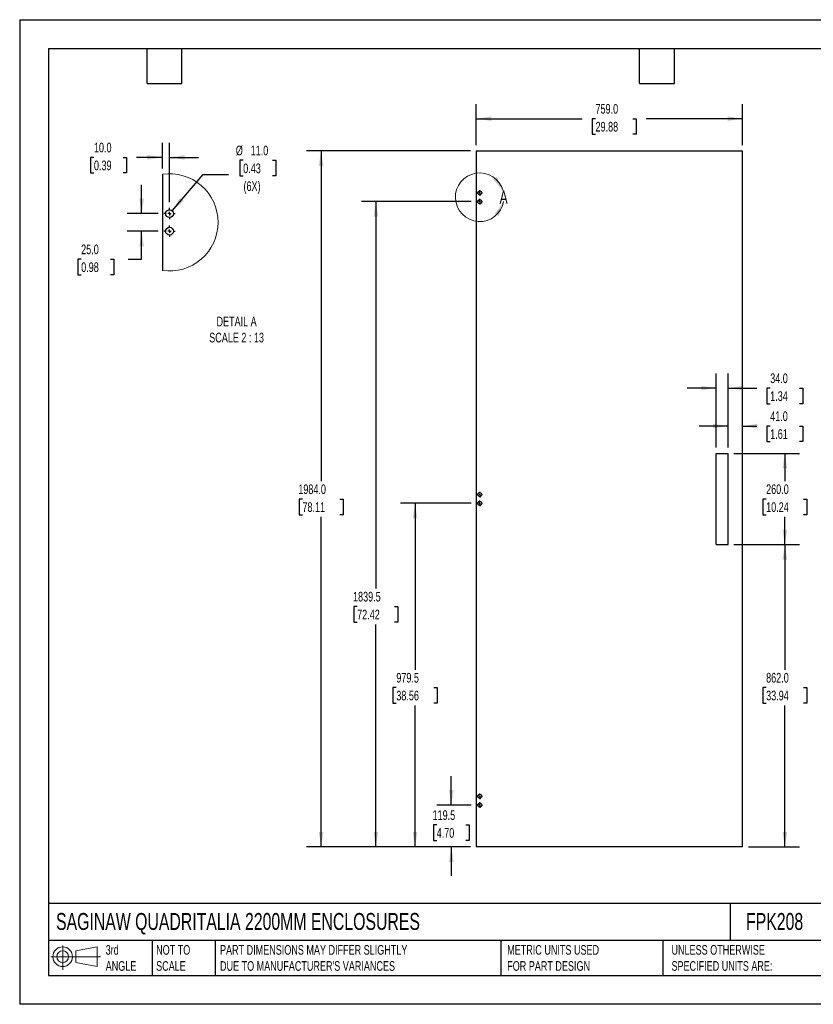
# Model space of a CAD drawing. Header units: millimetres. Extents: x 0 to 3632, y 0 to 2807.
# Tile 1 of 2: x 0 to 2261, y 0 to 2807. Entities that reach past the tile are written whole.
import ezdxf

# ---------------------------------------------------------------- set-up
doc = ezdxf.new("R2010")
doc.units = ezdxf.units.MM
doc.header["$LTSCALE"] = 13
doc.layers.add('DIMENSIONS', color=140, linetype='Continuous', lineweight=25)
doc.layers.add('TEXT', color=140, linetype='Continuous', lineweight=25)
doc.styles.add('SLDTEXTSTYLE0', font='TXT', dxfattribs={"width": 0.7})
doc.dimstyles.new('SLDDIMSTYLE0', dxfattribs={"dimtxt": 28.054102, "dimasz": 42.926, "dimexe": 0, "dimexo": 0.0625, "dimgap": 7.013525, "dimtad": 0, "dimtih": 1, "dimtoh": 1, "dimdec": 1, "dimrnd": 1e-09, "dimzin": 4, "dimdsep": 46, "dimtxsty": 'SLDTEXTSTYLE0', "dimsah": 1, "dimcen": 0.09, "dimadec": 0, "dimazin": 1, "dimtfac": 1, "dimtdec": 1, "dimtmove": 0, "dimatfit": 0, "dimfxl": 0, "dimfrac": 2, "dimtolj": 1, "dimtzin": 12, "dimarcsym": 0})
doc.dimstyles.new('SLDDIMSTYLE1', dxfattribs={"dimtxt": 28.054102, "dimasz": 42.926, "dimexe": 0, "dimexo": 0.0625, "dimgap": 7.013525, "dimtad": 0, "dimtih": 1, "dimtoh": 1, "dimdec": 1, "dimrnd": 1e-09, "dimzin": 4, "dimdsep": 46, "dimtxsty": 'SLDTEXTSTYLE0', "dimsah": 1, "dimcen": 0.09, "dimadec": 0, "dimazin": 1, "dimtfac": 1, "dimtdec": 1, "dimtofl": 0, "dimtmove": 0, "dimatfit": 3, "dimfxl": 0, "dimfrac": 2, "dimtolj": 1, "dimtzin": 12, "dimarcsym": 0})
doc.dimstyles.new('SLDDIMSTYLE2', dxfattribs={"dimtxt": 28.054102, "dimasz": 42.926, "dimexe": 0, "dimexo": 0.0625, "dimgap": 7.013525, "dimtad": 0, "dimtih": 1, "dimtoh": 1, "dimdec": 1, "dimrnd": 1e-09, "dimzin": 12, "dimdsep": 46, "dimtxsty": 'SLDTEXTSTYLE0', "dimsah": 1, "dimcen": 0.09, "dimadec": 0, "dimazin": 3, "dimtfac": 1, "dimtdec": 1, "dimtmove": 0, "dimatfit": 0, "dimfxl": 0, "dimfrac": 2, "dimtolj": 1, "dimtzin": 12, "dimarcsym": 0})
doc.dimstyles.new('SLDDIMSTYLE3', dxfattribs={"dimtxt": 28.054102, "dimasz": 42.926, "dimexe": 0, "dimexo": 0.0625, "dimgap": 7.013525, "dimtad": 0, "dimtih": 1, "dimtoh": 1, "dimdec": 1, "dimrnd": 1e-09, "dimzin": 12, "dimdsep": 46, "dimtxsty": 'SLDTEXTSTYLE0', "dimsah": 1, "dimcen": 0.09, "dimadec": 0, "dimazin": 3, "dimtfac": 1, "dimtdec": 1, "dimtofl": 0, "dimtmove": 0, "dimatfit": 3, "dimfxl": 0, "dimfrac": 2, "dimtolj": 1, "dimtzin": 12, "dimarcsym": 0})
doc.dimstyles.new('SLDDIMSTYLE4', dxfattribs={"dimtxt": 28.054102, "dimasz": 42.926, "dimexe": 0, "dimexo": 0.0625, "dimgap": 7.013525, "dimtad": 0, "dimtih": 1, "dimtoh": 1, "dimdec": 1, "dimlfac": 0.5, "dimrnd": 1e-09, "dimzin": 4, "dimdsep": 46, "dimtxsty": 'SLDTEXTSTYLE0', "dimsah": 1, "dimcen": 0, "dimadec": 0, "dimazin": 1, "dimtfac": 1, "dimtdec": 1, "dimtofl": 0, "dimtmove": 0, "dimatfit": 3, "dimfxl": 0, "dimfrac": 2, "dimtolj": 1, "dimtzin": 12, "dimarcsym": 0})
doc.dimstyles.new('SLDDIMSTYLE5', dxfattribs={"dimtxt": 28.054102, "dimasz": 42.926, "dimexe": 0, "dimexo": 0.0625, "dimgap": 7.013525, "dimtad": 0, "dimtih": 1, "dimtoh": 1, "dimdec": 1, "dimlfac": 0.5, "dimrnd": 1e-09, "dimzin": 4, "dimdsep": 46, "dimtxsty": 'SLDTEXTSTYLE0', "dimsah": 1, "dimcen": 0.09, "dimadec": 0, "dimazin": 1, "dimtfac": 1, "dimtdec": 1, "dimtmove": 0, "dimatfit": 0, "dimfxl": 0, "dimfrac": 2, "dimtolj": 1, "dimtzin": 12, "dimarcsym": 0})

# ---------------------------------------------------------------- blocks, each defined once
blk = doc.blocks.new('Block11')
at = {"color": 7, "linetype": 'Continuous', "lineweight": 18}
for p, q in [((33.6, 69), (33.6, 0)), ((71.2, 54.2), (132.3, 65.4)), ((132.3, 65.4), (132.3, 9.5)), ((0, 37.5), (141.4, 37.5)), ((71.2, 20.7), (71.2, 54.2)), ((71.2, 20.7), (132.3, 9.5))]:
    blk.add_line(p, q, dxfattribs=at)
for radius in [28, 16.7]:
    blk.add_circle((33.6, 37.5), radius, dxfattribs=at)
blk = doc.blocks.new('Block12')
at = {"color": 7, "linetype": 'Continuous'}
blk.add_blockref('Block11', (0, 0), dxfattribs=at)
blk = doc.blocks.new('_D')
at = {"layer": 'DIMENSIONS'}
for p, q in [((2018.9, 1587.1), (2018.9, 1689.7)), ((2018.9, 1648.4), (1936.4, 1648.4)), ((2059.9, 1648.4), (2100.6, 1648.4)), ((2138.6, 1648.4), (2129.2, 1648.4)), ((2129.2, 1648.4), (2129.2, 1603.9)), ((2222, 1648.4), (2231.4, 1648.4)), ((2231.4, 1648.4), (2231.4, 1603.9)), ((2129.2, 1603.9), (2138.6, 1603.9)), ((2231.4, 1603.9), (2222, 1603.9))]:
    blk.add_line(p, q, dxfattribs=at)
for points in [[(2018.9, 1648.4), (1976, 1655), (1976, 1641.8)], [(2059.9, 1648.4), (2102.9, 1641.8), (2102.9, 1655)]]:
    blk.add_solid(points, dxfattribs=at)
at = {"layer": 'DIMENSIONS', "char_height": 27.52, "attachment_point": 1, "style": 'SLDTEXTSTYLE0'}
for s, insert in [('41.0', (2138.6, 1690.2)), ('1.61', (2138.6, 1639.3))]:
    blk.add_mtext(s, dxfattribs=dict(at, insert=insert))
blk = doc.blocks.new('_D_1')
at = {"layer": 'DIMENSIONS'}
for p, q in [((1984.9, 1587.1), (1984.9, 1797.9)), ((2018.9, 1587.1), (2018.9, 1797.9)), ((1984.9, 1756.6), (1902.4, 1756.6)), ((2018.9, 1756.6), (2100.6, 1756.6)), ((2138.6, 1756.6), (2129.2, 1756.6)), ((2129.2, 1756.6), (2129.2, 1712)), ((2222, 1756.6), (2231.4, 1756.6)), ((2231.4, 1756.6), (2231.4, 1712)), ((2129.2, 1712), (2138.6, 1712)), ((2231.4, 1712), (2222, 1712))]:
    blk.add_line(p, q, dxfattribs=at)
for points in [[(1984.9, 1756.6), (1942, 1763.2), (1942, 1750)], [(2018.9, 1756.6), (2061.9, 1750), (2061.9, 1763.2)]]:
    blk.add_solid(points, dxfattribs=at)
at = {"layer": 'DIMENSIONS', "char_height": 27.52, "attachment_point": 1, "style": 'SLDTEXTSTYLE0'}
for s, insert in [('34.0', (2138.6, 1798.3)), ('1.34', (2138.6, 1747.5))]:
    blk.add_mtext(s, dxfattribs=dict(at, insert=insert))
blk = doc.blocks.new('_D_2')
at = {"layer": 'DIMENSIONS'}
for p, q in [((2035.4, 1570.6), (2221.6, 1570.6)), ((2180.3, 1570.6), (2180.3, 1491.1)), ((2127, 1440.2), (2117.5, 1440.2)), ((2117.5, 1440.2), (2117.5, 1395.6)), ((2233.7, 1440.2), (2243.1, 1440.2)), ((2243.1, 1440.2), (2243.1, 1395.6)), ((2117.5, 1395.6), (2127, 1395.6)), ((2180.3, 1310.6), (2180.3, 1389.3)), ((2243.1, 1395.6), (2233.7, 1395.6)), ((2035.4, 1310.6), (2221.6, 1310.6))]:
    blk.add_line(p, q, dxfattribs=at)
for points in [[(2180.3, 1570.6), (2173.7, 1527.7), (2186.9, 1527.7)], [(2180.3, 1310.6), (2186.9, 1353.5), (2173.7, 1353.5)]]:
    blk.add_solid(points, dxfattribs=at)
at = {"layer": 'DIMENSIONS', "char_height": 27.52, "attachment_point": 1, "style": 'SLDTEXTSTYLE0'}
for s, insert in [('260.0', (2127, 1482)), ('10.24', (2127, 1431.1))]:
    blk.add_mtext(s, dxfattribs=dict(at, insert=insert))
blk = doc.blocks.new('_D_3')
at = {"layer": 'DIMENSIONS'}
for p, q in [((2035.4, 1310.6), (2221.6, 1310.6)), ((2180.3, 1310.6), (2180.3, 953.9)), ((2127, 903), (2117.5, 903)), ((2117.5, 903), (2117.5, 858.4)), ((2233.7, 903), (2243.1, 903)), ((2243.1, 903), (2243.1, 858.4)), ((2117.5, 858.4), (2127, 858.4)), ((2180.3, 448.6), (2180.3, 852.1)), ((2243.1, 858.4), (2233.7, 858.4)), ((2076.4, 448.6), (2221.6, 448.6))]:
    blk.add_line(p, q, dxfattribs=at)
for points in [[(2180.3, 1310.6), (2173.7, 1267.7), (2186.9, 1267.7)], [(2180.3, 448.6), (2186.9, 491.5), (2173.7, 491.5)]]:
    blk.add_solid(points, dxfattribs=at)
at = {"layer": 'DIMENSIONS', "char_height": 27.52, "attachment_point": 1, "style": 'SLDTEXTSTYLE0'}
for s, insert in [('862.0', (2127, 944.7)), ('33.94', (2127, 893.9))]:
    blk.add_mtext(s, dxfattribs=dict(at, insert=insert))
blk = doc.blocks.new('_D_4')
at = {"layer": 'DIMENSIONS'}
for p, q in [((1229.9, 568.1), (1229.9, 650.6)), ((1286.4, 568.1), (1188.6, 568.1)), ((1188.2, 511.4), (1178.8, 511.4)), ((1178.8, 511.4), (1178.8, 466.8)), ((1271.5, 511.4), (1281, 511.4)), ((1281, 511.4), (1281, 466.8)), ((1178.8, 466.8), (1188.2, 466.8)), ((1281, 466.8), (1271.5, 466.8)), ((1284.4, 448.6), (1188.6, 448.6)), ((1229.9, 448.6), (1229.9, 366))]:
    blk.add_line(p, q, dxfattribs=at)
for points in [[(1229.9, 568.1), (1236.5, 611), (1223.3, 611)], [(1229.9, 448.6), (1223.3, 405.7), (1236.5, 405.7)]]:
    blk.add_solid(points, dxfattribs=at)
at = {"layer": 'DIMENSIONS', "char_height": 27.52, "attachment_point": 1, "style": 'SLDTEXTSTYLE0'}
for s, insert in [('119.5', (1176.5, 553.1)), ('4.70', (1188.2, 502.3))]:
    blk.add_mtext(s, dxfattribs=dict(at, insert=insert))
blk = doc.blocks.new('_D_5')
at = {"layer": 'DIMENSIONS'}
for p, q in [((1286.4, 1428.1), (1085.2, 1428.1)), ((1126.5, 1428.1), (1126.5, 953.9)), ((1073.2, 903), (1063.7, 903)), ((1063.7, 903), (1063.7, 858.4)), ((1179.9, 903), (1189.3, 903)), ((1189.3, 903), (1189.3, 858.4)), ((1063.7, 858.4), (1073.2, 858.4)), ((1126.5, 448.6), (1126.5, 852.1)), ((1189.3, 858.4), (1179.9, 858.4)), ((1284.4, 448.6), (1085.2, 448.6))]:
    blk.add_line(p, q, dxfattribs=at)
for points in [[(1126.5, 1428.1), (1119.9, 1385.2), (1133.1, 1385.2)], [(1126.5, 448.6), (1133.1, 491.5), (1119.9, 491.5)]]:
    blk.add_solid(points, dxfattribs=at)
at = {"layer": 'DIMENSIONS', "char_height": 27.52, "attachment_point": 1, "style": 'SLDTEXTSTYLE0'}
for s, insert in [('979.5', (1073.2, 944.7)), ('38.56', (1073.2, 893.9))]:
    blk.add_mtext(s, dxfattribs=dict(at, insert=insert))
blk = doc.blocks.new('_D_6')
at = {"layer": 'DIMENSIONS'}
for p, q in [((1286.4, 2288.1), (973.7, 2288.1)), ((1014.9, 2288.1), (1014.9, 1184.9)), ((961.6, 1134), (952.2, 1134)), ((952.2, 1134), (952.2, 1089.4)), ((1068.3, 1134), (1077.7, 1134)), ((1077.7, 1134), (1077.7, 1089.4)), ((952.2, 1089.4), (961.6, 1089.4)), ((1014.9, 448.6), (1014.9, 1083.1)), ((1077.7, 1089.4), (1068.3, 1089.4)), ((1284.4, 448.6), (973.7, 448.6))]:
    blk.add_line(p, q, dxfattribs=at)
for points in [[(1014.9, 2288.1), (1008.3, 2245.2), (1021.5, 2245.2)], [(1014.9, 448.6), (1021.5, 491.5), (1008.3, 491.5)]]:
    blk.add_solid(points, dxfattribs=at)
at = {"layer": 'DIMENSIONS', "char_height": 27.52, "attachment_point": 1, "style": 'SLDTEXTSTYLE0'}
for s, insert in [('1839.5', (949.9, 1175.8)), ('72.42', (961.6, 1124.9))]:
    blk.add_mtext(s, dxfattribs=dict(at, insert=insert))
blk = doc.blocks.new('_D_7')
at = {"layer": 'DIMENSIONS'}
for p, q in [((1284.4, 2432.6), (817.7, 2432.6)), ((858.9, 2432.6), (858.9, 1491.1)), ((805.6, 1440.2), (796.2, 1440.2)), ((796.2, 1440.2), (796.2, 1395.6)), ((912.3, 1440.2), (921.7, 1440.2)), ((921.7, 1440.2), (921.7, 1395.6)), ((796.2, 1395.6), (805.6, 1395.6)), ((858.9, 448.6), (858.9, 1389.3)), ((921.7, 1395.6), (912.3, 1395.6)), ((1284.4, 448.6), (817.7, 448.6))]:
    blk.add_line(p, q, dxfattribs=at)
for points in [[(858.9, 2432.6), (852.3, 2389.7), (865.5, 2389.7)], [(858.9, 448.6), (865.5, 491.5), (852.3, 491.5)]]:
    blk.add_solid(points, dxfattribs=at)
at = {"layer": 'DIMENSIONS', "char_height": 27.52, "attachment_point": 1, "style": 'SLDTEXTSTYLE0'}
for s, insert in [('1984.0', (793.9, 1482)), ('78.11', (805.6, 1431.1))]:
    blk.add_mtext(s, dxfattribs=dict(at, insert=insert))
blk = doc.blocks.new('_D_8')
at = {"layer": 'DIMENSIONS'}
for p, q in [((1300.9, 2449.1), (1300.9, 2565.8)), ((2059.9, 2449.1), (2059.9, 2565.8)), ((1300.9, 2524.6), (1602.8, 2524.6)), ((1640.8, 2524.6), (1631.4, 2524.6)), ((1631.4, 2524.6), (1631.4, 2480)), ((1747.5, 2524.6), (1756.9, 2524.6)), ((1756.9, 2524.6), (1756.9, 2480)), ((2059.9, 2524.6), (1785.5, 2524.6)), ((1631.4, 2480), (1640.8, 2480)), ((1756.9, 2480), (1747.5, 2480))]:
    blk.add_line(p, q, dxfattribs=at)
for points in [[(1300.9, 2524.6), (1343.9, 2518), (1343.9, 2531.2)], [(2059.9, 2524.6), (2017, 2531.2), (2017, 2518)]]:
    blk.add_solid(points, dxfattribs=at)
at = {"layer": 'DIMENSIONS', "char_height": 27.52, "attachment_point": 1, "style": 'SLDTEXTSTYLE0'}
for s, insert in [('759.0', (1640.8, 2566.3)), ('29.88', (1640.8, 2515.5))]:
    blk.add_mtext(s, dxfattribs=dict(at, insert=insert))
blk = doc.blocks.new('SW_CENTERMARKSYMBOL_0')
at = {"layer": 'DIMENSIONS', "color": 0}
for p, q in [((-5.08, 0), (-8.04, 0)), ((0, 0), (-2.54, 0)), ((0, 5.08), (0, 8.04)), ((0, 0), (0, 2.54)), ((0, 0), (0, -2.54)), ((0, 0), (2.54, 0)), ((5.08, 0), (8.04, 0)), ((0, -5.08), (0, -8.04))]:
    blk.add_line(p, q, dxfattribs=at)
blk = doc.blocks.new('SW_CENTERMARKSYMBOL_1')
at = {"layer": 'DIMENSIONS', "color": 0}
for p, q in [((-5.08, 0), (-8.04, 0)), ((0, 0), (-2.54, 0)), ((0, 5.08), (0, 8.04)), ((0, 0), (0, 2.54)), ((0, 0), (0, -2.54)), ((0, 0), (2.54, 0)), ((5.08, 0), (8.04, 0)), ((0, -5.08), (0, -8.04))]:
    blk.add_line(p, q, dxfattribs=at)
blk = doc.blocks.new('SW_CENTERMARKSYMBOL_2')
at = {"layer": 'DIMENSIONS', "color": 0}
for p, q in [((-5.08, 0), (-8.04, 0)), ((0, 0), (-2.54, 0)), ((0, 5.08), (0, 8.04)), ((0, 0), (0, 2.54)), ((0, 0), (0, -2.54)), ((0, 0), (2.54, 0)), ((5.08, 0), (8.04, 0)), ((0, -5.08), (0, -8.04))]:
    blk.add_line(p, q, dxfattribs=at)
blk = doc.blocks.new('SW_CENTERMARKSYMBOL_3')
at = {"layer": 'DIMENSIONS', "color": 0}
for p, q in [((-5.08, 0), (-8.04, 0)), ((0, 0), (-2.54, 0)), ((0, 5.08), (0, 8.04)), ((0, 0), (0, 2.54)), ((0, 0), (0, -2.54)), ((0, 0), (2.54, 0)), ((5.08, 0), (8.04, 0)), ((0, -5.08), (0, -8.04))]:
    blk.add_line(p, q, dxfattribs=at)
blk = doc.blocks.new('SW_CENTERMARKSYMBOL_4')
at = {"layer": 'DIMENSIONS', "color": 0}
for p, q in [((-5.08, 0), (-8.04, 0)), ((0, 0), (-2.54, 0)), ((0, 5.08), (0, 8.04)), ((0, 0), (0, 2.54)), ((0, 0), (0, -2.54)), ((0, 0), (2.54, 0)), ((5.08, 0), (8.04, 0)), ((0, -5.08), (0, -8.04))]:
    blk.add_line(p, q, dxfattribs=at)
blk = doc.blocks.new('SW_CENTERMARKSYMBOL_5')
at = {"layer": 'DIMENSIONS', "color": 0}
for p, q in [((-5.08, 0), (-8.04, 0)), ((0, 0), (-2.54, 0)), ((0, 5.08), (0, 8.04)), ((0, 0), (0, 2.54)), ((0, 0), (0, -2.54)), ((0, 0), (2.54, 0)), ((5.08, 0), (8.04, 0)), ((0, -5.08), (0, -8.04))]:
    blk.add_line(p, q, dxfattribs=at)
blk = doc.blocks.new('_D_12')
at = {"layer": 'DIMENSIONS'}
for p, q in [((636.9, 2405.9), (627.5, 2405.9)), ((627.5, 2405.9), (627.5, 2361.3)), ((720.3, 2405.9), (729.7, 2405.9)), ((729.7, 2405.9), (729.7, 2361.3)), ((434.2, 2262.2), (522.9, 2365.2)), ((522.9, 2365.2), (595.1, 2365.2)), ((627.5, 2361.3), (636.9, 2361.3)), ((729.7, 2361.3), (720.3, 2361.3))]:
    blk.add_line(p, q, dxfattribs=at)
blk.add_solid([(434.2, 2262.2), (467.2, 2290.4), (457.2, 2299)], dxfattribs=at)
at = {"layer": 'DIMENSIONS', "char_height": 27.52, "attachment_point": 1, "style": 'SLDTEXTSTYLE0'}
for s, insert in [('%%c', (615.8, 2447.7)), ('11.0', (658.1, 2447.7)), ('0.43', (636.9, 2396.8)), ('(6X)', (637.7, 2345.9))]:
    blk.add_mtext(s, dxfattribs=dict(at, insert=insert))
blk = doc.blocks.new('_D_13')
at = {"layer": 'DIMENSIONS'}
for p, q in [((407, 2382.7), (407, 2455.6)), ((427, 2286.5), (427, 2455.6)), ((211.6, 2414.3), (202.2, 2414.3)), ((202.2, 2414.3), (202.2, 2369.8)), ((295, 2414.3), (304.4, 2414.3)), ((304.4, 2414.3), (304.4, 2369.8)), ((407, 2414.3), (333, 2414.3)), ((427, 2414.3), (509.5, 2414.3)), ((202.2, 2369.8), (211.6, 2369.8)), ((304.4, 2369.8), (295, 2369.8))]:
    blk.add_line(p, q, dxfattribs=at)
for points in [[(407, 2414.3), (364, 2421), (364, 2407.7)], [(427, 2414.3), (469.9, 2407.7), (469.9, 2421)]]:
    blk.add_solid(points, dxfattribs=at)
at = {"layer": 'DIMENSIONS', "char_height": 27.52, "attachment_point": 1, "style": 'SLDTEXTSTYLE0'}
for s, insert in [('10.0', (211.6, 2456.1)), ('0.39', (211.6, 2405.2))]:
    blk.add_mtext(s, dxfattribs=dict(at, insert=insert))
blk = doc.blocks.new('_D_14')
at = {"layer": 'DIMENSIONS'}
for p, q in [((347.5, 2253.9), (347.5, 2336.4)), ((394.4, 2253.9), (306.2, 2253.9)), ((394.4, 2203.9), (306.2, 2203.9)), ((347.5, 2124.1), (347.5, 2203.9)), ((175.2, 2124.1), (165.8, 2124.1)), ((165.8, 2124.1), (165.8, 2079.5)), ((258.6, 2124.1), (268, 2124.1)), ((268, 2124.1), (268, 2079.5)), ((309.1, 2124.1), (347.5, 2124.1)), ((165.8, 2079.5), (175.2, 2079.5)), ((268, 2079.5), (258.6, 2079.5))]:
    blk.add_line(p, q, dxfattribs=at)
for points in [[(347.5, 2253.9), (354.1, 2296.8), (340.9, 2296.8)], [(347.5, 2203.9), (340.9, 2160.9), (354.1, 2160.9)]]:
    blk.add_solid(points, dxfattribs=at)
at = {"layer": 'DIMENSIONS', "char_height": 27.52, "attachment_point": 1, "style": 'SLDTEXTSTYLE0'}
for s, insert in [('25.0', (175.2, 2165.8)), ('0.98', (175.2, 2115))]:
    blk.add_mtext(s, dxfattribs=dict(at, insert=insert))
blk = doc.blocks.new('SW_CENTERMARKSYMBOL_6')
at = {"layer": 'DIMENSIONS', "color": 0}
for p, q in [((-10.2, 0), (-16.1, 0)), ((0, 0), (-5.1, 0)), ((0, 10.2), (0, 16.1)), ((0, 0), (0, 5.1)), ((0, 0), (0, -5.1)), ((0, 0), (5.1, 0)), ((10.2, 0), (16.1, 0)), ((0, -10.2), (0, -16.1))]:
    blk.add_line(p, q, dxfattribs=at)
blk = doc.blocks.new('SW_CENTERMARKSYMBOL_7')
at = {"layer": 'DIMENSIONS', "color": 0}
for p, q in [((-10.2, 0), (-16.1, 0)), ((0, 0), (-5.1, 0)), ((0, 10.2), (0, 16.1)), ((0, 0), (0, 5.1)), ((0, 0), (0, -5.1)), ((0, 0), (5.1, 0)), ((10.2, 0), (16.1, 0)), ((0, -10.2), (0, -16.1))]:
    blk.add_line(p, q, dxfattribs=at)

msp = doc.modelspace()

# ---------------------------------------------------------------- linework, layer by layer
at = {"color": 7, "linetype": 'Continuous'}
for p, q in [((0.03, 2806.73), (0.03, 0.03)), ((0.03, 2806.73), (3632.23, 2806.73)), ((3632.23, 0.03), (0.03, 0.03))]:
    msp.add_line(p, q, dxfattribs=at)
for p, q in [((1300.93, 2432.58), (1300.93, 448.58)), ((1300.93, 2432.58), (2059.93, 2432.58)), ((2059.93, 448.58), (2059.93, 2432.58)), ((406.97, 2366.22), (406.97, 2091.84)), ((1984.93, 1310.58), (1984.93, 1570.58)), ((1984.93, 1570.58), (2018.93, 1570.58)), ((2018.93, 1310.58), (2018.93, 1570.58)), ((1984.93, 1310.58), (2018.93, 1310.58)), ((2059.93, 448.58), (1300.93, 448.58))]:
    msp.add_line(p, q)
for centre, radius in [((1310.93, 2313.08), 5.5), ((1310.93, 2288.08), 5.5), ((426.97, 2253.86), 11), ((426.97, 2203.86), 11), ((1310.93, 1453.08), 5.5), ((1310.93, 1428.08), 5.5), ((1310.93, 593.08), 5.5), ((1310.93, 568.08), 5.5)]:
    msp.add_circle(centre, radius)
at = {"color": 7, "linetype": 'Continuous', "lineweight": 18}
for centre, radius, start, end in [((426.67, 2229.03), 138.59, 0.00003, 98.16841), ((1310.78, 2300.66), 69.3, 15.32843, 350.11504), ((426.67, 2229.03), 138.59, 261.83161, 0.00001)]:
    msp.add_arc(centre, radius, start, end, dxfattribs=at)
for points in [[(1377.61, 2318.98), (1360.09, 2358.72), (1348.95, 2351.62)], [(1379.04, 2288.77), (1353.61, 2253.56), (1365.37, 2247.55)]]:
    msp.add_solid(points, dxfattribs=at)
at = {"layer": 'TEXT'}
for p, q in [((82.55, 2724.15), (3549.65, 2724.15)), ((82.55, 2724.15), (82.55, 82.55)), ((363.22, 2625.09), (363.22, 2724.15)), ((462.28, 2625.09), (462.28, 2724.15)), ((1766.57, 2625.09), (1766.57, 2724.15)), ((1865.63, 2625.09), (1865.63, 2724.15)), ((363.22, 2625.09), (462.28, 2625.09)), ((1766.57, 2625.09), (1865.63, 2625.09)), ((3549.65, 287.64), (82.55, 287.64)), ((2024.87, 287.64), (2024.87, 181.61)), ((3549.65, 181.61), (82.55, 181.61)), ((377.58, 181.61), (377.58, 82.55)), ((556.89, 181.61), (556.89, 82.55)), ((1371.29, 181.61), (1371.29, 82.55)), ((1832.97, 181.61), (1832.97, 82.55)), ((82.55, 82.55), (3549.65, 82.55))]:
    msp.add_line(p, q, dxfattribs=at)

# ---------------------------------------------------------------- block references
at = {"layer": 'DIMENSIONS'}
for name, p in [('SW_CENTERMARKSYMBOL_4', (1310.93, 2313.08)), ('SW_CENTERMARKSYMBOL_5', (1310.93, 2288.08)), ('SW_CENTERMARKSYMBOL_6', (426.97, 2253.86)), ('SW_CENTERMARKSYMBOL_7', (426.97, 2203.86)), ('SW_CENTERMARKSYMBOL_3', (1310.93, 1453.08)), ('SW_CENTERMARKSYMBOL_2', (1310.93, 1428.08)), ('SW_CENTERMARKSYMBOL_1', (1310.93, 593.08)), ('SW_CENTERMARKSYMBOL_0', (1310.93, 568.08))]:
    msp.add_blockref(name, p, dxfattribs=at)
at = {"layer": 'TEXT'}
msp.add_blockref('Block12', (88.89, 98.2), dxfattribs=at)

# ---------------------------------------------------------------- texts
at = {"color": 7, "linetype": 'Continuous', "lineweight": 18, "insert": (1367.53, 2318.98), "char_height": 36.69, "attachment_point": 1, "style": 'SLDTEXTSTYLE0'}
msp.add_mtext('A', dxfattribs=at)
at = {"layer": 'DIMENSIONS', "insert": (618.01, 1960.2), "char_height": 27.5167, "attachment_point": 2, "style": 'SLDTEXTSTYLE0'}
msp.add_mtext('DETAIL A^JSCALE 2 : 13', dxfattribs=at)
at = {"layer": 'TEXT', "attachment_point": 1, "style": 'SLDTEXTSTYLE0'}
for s, insert, char_height in [('SAGINAW QUADRITALIA 2200MM ENCLOSURES', (103.55, 260.3), 48.1542), ('FPK208', (2069.7, 260.3), 48.154), ('3rd^JANGLE', (245.06, 168.96), 27.517), ('NOT TO^JSCALE', (388.79, 168.96), 27.5167), ("PART DIMENSIONS MAY DIFFER SLIGHTLY ^JDUE TO MANUFACTURER'S VARIANCES", (570.86, 168.96), 27.5167), ('METRIC UNITS USED ^JFOR PART DESIGN', (1389.1, 168.96), 27.5167), ('UNLESS OTHERWISE ^JSPECIFIED UNITS ARE:', (1857.3, 168.96), 27.5167)]:
    msp.add_mtext(s, dxfattribs=dict(at, insert=insert, char_height=char_height))

# ---------------------------------------------------------------- dimensions: what is measured, and where the dimension line sits
at = {"layer": 'DIMENSIONS'}
for base, p1, p2, angle, dimstyle, picture, middle in [((2059.93, 2524.57), (1300.93, 2432.58), (2059.93, 2432.58), 0, 'SLDDIMSTYLE1', '_D_8', (1694.15, 2524.57)), ((406.97, 2414.35), (426.97, 2269.94), (406.97, 2366.22), 0, 'SLDDIMSTYLE5', '_D_13', (253.29, 2414.35)), ((858.93, 2432.58), (1300.93, 448.58), (1300.93, 2432.58), 90, 'SLDDIMSTYLE1', '_D_7', (858.93, 1440.21)), ((2059.93, 1648.44), (2018.93, 1570.58), (2059.93, 2432.58), 0, 'SLDDIMSTYLE0', '_D', (2180.31, 1648.44)), ((347.48, 2203.86), (410.89, 2253.86), (410.89, 2203.86), 90, 'SLDDIMSTYLE5', '_D_14', (347.48, 2124.1)), ((1014.93, 2288.08), (1300.93, 448.58), (1302.89, 2288.08), 90, 'SLDDIMSTYLE3', '_D_6', (1014.93, 1134)), ((2018.93, 1756.59), (1984.93, 1570.58), (2018.93, 1570.58), 0, 'SLDDIMSTYLE0', '_D_1', (2180.31, 1756.59)), ((2180.31, 1570.58), (2018.93, 1310.58), (2018.93, 1570.58), 90, 'SLDDIMSTYLE1', '_D_2', (2180.31, 1440.21)), ((1126.5, 1428.08), (1300.93, 448.58), (1302.89, 1428.08), 90, 'SLDDIMSTYLE3', '_D_5', (1126.5, 902.99)), ((2180.31, 448.58), (2018.93, 1310.58), (2059.93, 448.58), 90, 'SLDDIMSTYLE1', '_D_3', (2180.31, 902.99)), ((1229.86, 568.08), (1300.93, 448.58), (1302.89, 568.08), 90, 'SLDDIMSTYLE2', '_D_4', (1229.86, 511.38))]:
    dim = msp.add_linear_dim(base=base, p1=p1, p2=p2, angle=angle, dimstyle=dimstyle, dxfattribs=at)
    dim.commit()
    dim.dimension.update_dxf_attribs({"geometry": picture, "text_midpoint": middle, "dimtype": 160})
dim = msp.add_diameter_dim_2p(p1=(419.79, 2245.53), p2=(434.15, 2262.2), text='<>\\P(6X)', dimstyle='SLDDIMSTYLE4', dxfattribs=at)
dim.commit()
dim.dimension.update_dxf_attribs({"geometry": '_D_12', "text_midpoint": (678.62, 2379.66), "dimtype": 163})

doc.saveas('drawing.dxf')
